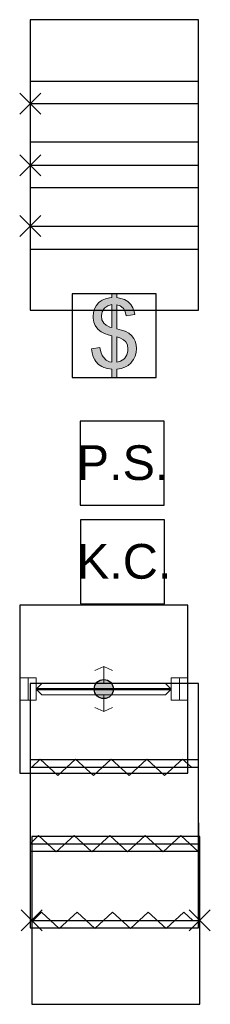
# Model space of a CAD drawing. Header units: millimetres. Extents: x -20879 to 80472, y -12121 to 39016.
# Tile 38 of 63: x 5783 to 6577, y 26562 to 30668. Entities that reach past the tile are written whole.
import ezdxf
from ezdxf.enums import TextEntityAlignment as Align

# ---------------------------------------------------------------- set-up
doc = ezdxf.new("R2010")
doc.units = ezdxf.units.MM
doc.layers.add('DVD-VB-V_TEXT', color=7, linetype='Continuous')
doc.layers.add('FL323---_BWK', color=7, linetype='Continuous')
doc.layers.add('RVB-VB-V_Aanwijslijn niet te plotten', color=7, linetype='Continuous', true_color=0xe53bf4)
doc.styles.add('DVD_ALG 1.8mm_RE', font='arial.ttf', dxfattribs={"height": 1.8})

# ---------------------------------------------------------------- blocks, each defined once
blk = doc.blocks.new('RVB_BWK_001_v01_icon')
at = {"layer": 'Defpoints'}
blk.add_lwpolyline([(-3.5, -3.5), (3.5, -3.5), (3.5, 3.5), (-3.5, 3.5)], close=True, dxfattribs=at)
at = {"layer": 'FL323---_BWK', "color": 116, "lineweight": 25, "true_color": 0x008542}
blk.add_line((-3.5, 0), (3.5, 0), dxfattribs=at)
blk = doc.blocks.new('*U749')
at = {"layer": 'FL323---_BWK', "color": 116, "lineweight": 30, "true_color": 0x008542}
for p, q in [((-3.062, 0.438), (-3.937, -0.438)), ((-3.937, 0.438), (-3.062, -0.438))]:
    blk.add_line(p, q, dxfattribs=at)
blk.add_blockref('RVB_BWK_001_v01_icon', (0, 0))
blk = doc.blocks.new('RVB_BWK_002_v01_icon')
at = {"layer": 'Defpoints'}
blk.add_lwpolyline([(-3.5, -3.5), (3.5, -3.5), (3.5, 3.5), (-3.5, 3.5)], close=True, dxfattribs=at)
at = {"layer": 'FL323---_BWK', "color": 15, "lineweight": 25, "true_color": 0xbd3632}
blk.add_line((-3.5, 0), (3.5, 0), dxfattribs=at)
blk = doc.blocks.new('*U748')
at = {"layer": 'FL323---_BWK', "color": 15, "lineweight": 30, "true_color": 0xbd3632}
for p, q in [((-3.062, 0.438), (-3.937, -0.438)), ((-3.937, 0.438), (-3.062, -0.438))]:
    blk.add_line(p, q, dxfattribs=at)
blk.add_blockref('RVB_BWK_002_v01_icon', (0, 0))
blk = doc.blocks.new('RVB_BWK_003_v01_icon')
at = {"layer": 'Defpoints'}
blk.add_lwpolyline([(-3.5, -3.5), (3.5, -3.5), (3.5, 3.5), (-3.5, 3.5)], close=True, dxfattribs=at)
at = {"layer": 'FL323---_BWK', "color": 153, "lineweight": 25, "true_color": 0x4b92db}
blk.add_line((-3.5, 0), (3.5, 0), dxfattribs=at)
blk = doc.blocks.new('*U750')
at = {"layer": 'FL323---_BWK', "color": 153, "lineweight": 30, "true_color": 0x4b92db}
for p, q in [((-3.062, 0.438), (-3.937, -0.438)), ((-3.937, 0.438), (-3.062, -0.438))]:
    blk.add_line(p, q, dxfattribs=at)
blk.add_blockref('RVB_BWK_003_v01_icon', (0, 0))
blk = doc.blocks.new('RVB_BWK_005_v01_icon')
at = {"layer": 'Defpoints'}
blk.add_lwpolyline([(-3.5, -3.5), (3.5, -3.5), (3.5, 3.5), (-3.5, 3.5)], close=True, dxfattribs=at)
at = {"layer": 'FL323---_BWK', "color": 7, "style": 'DVD_ALG 1.8mm_RE'}
blk.add_text('P.S.', height=2.8945, dxfattribs=at).set_placement((0.027, -1.404), align=Align.CENTER)
blk = doc.blocks.new('RVB_BWK_005_v01')
blk.add_blockref('RVB_BWK_005_v01_icon', (0, 0))
blk = doc.blocks.new('RVB_BWK_006_v01_icon')
at = {"layer": 'Defpoints'}
blk.add_lwpolyline([(-3.5, -3.5), (3.5, -3.5), (3.5, 3.5), (-3.5, 3.5)], close=True, dxfattribs=at)
at = {"layer": 'FL323---_BWK', "color": 7, "style": 'DVD_ALG 1.8mm_RE'}
blk.add_text('K.C.', height=2.8945, dxfattribs=at).set_placement((0.135, -1.409), align=Align.CENTER)
blk = doc.blocks.new('RVB_BWK_006_v01')
blk.add_blockref('RVB_BWK_006_v01_icon', (0, 0))
blk = doc.blocks.new('RVB_BWK_008_icon')
at = {"layer": 'Defpoints'}
blk.add_lwpolyline([(-3.5, -3.5), (3.5, -3.5), (3.5, 3.5), (-3.5, 3.5)], close=True, dxfattribs=at)
at = {"layer": 'FL323---_BWK', "color": 250, "lineweight": 25, "true_color": 0x2e3032}
blk.add_line((-3.5, 0), (3.5, 0), dxfattribs=at)
blk.add_lwpolyline([(3.217, 0), (2.837, 0.342), (2.096, -0.34), (1.355, 0.342), (0.613, -0.34), (-0.128, 0.342), (-0.869, -0.34), (-1.61, 0.342), (-2.351, -0.34), (-3.092, 0.342), (-3.436, 0)], dxfattribs=at)
blk = doc.blocks.new('RVB_BWK_008')
blk.add_blockref('RVB_BWK_008_icon', (0, 0))
blk = doc.blocks.new('RVB_BWK_009_icon')
at = {"layer": 'Defpoints'}
blk.add_lwpolyline([(-3.5, -3.5), (3.5, -3.5), (3.5, 3.5), (-3.5, 3.5)], close=True, dxfattribs=at)
at = {"layer": 'FL323---_BWK', "color": 153, "lineweight": 25, "true_color": 0x4b92db}
blk.add_line((-3.5, 0), (3.5, 0), dxfattribs=at)
blk = doc.blocks.new('*U725')
at = {"layer": 'FL323---_BWK', "color": 153, "true_color": 0x4b92db}
for points in [[(-3.5, 0.875), (-3.5, -0.875)], [(3.5, 0.875), (3.5, -0.875)]]:
    blk.add_lwpolyline(points, dxfattribs=at)
at = {"layer": 'FL323---_BWK', "color": 153, "lineweight": 25, "true_color": 0x4b92db}
blk.add_lwpolyline([(3.5, -0.34), (2.773, 0.342), (2.032, -0.34), (1.291, 0.342), (0.55, -0.34), (-0.191, 0.342), (-0.932, -0.34), (-1.673, 0.342), (-2.414, -0.34), (-3.156, 0.342), (-3.5, 0)], dxfattribs=at)
blk.add_blockref('RVB_BWK_009_icon', (0, 0))
blk = doc.blocks.new('RVB_BWK_010_Icon')
at = {"layer": 'Defpoints'}
blk.add_lwpolyline([(-3.5, -3.5), (3.5, -3.5), (3.5, 3.5), (-3.5, 3.5)], close=True, dxfattribs=at)
at = {"layer": 'FL323---_BWK', "color": 40, "lineweight": 25, "true_color": 0xfecb00}
blk.add_line((-3.5, 0), (3.5, 0), dxfattribs=at)
blk = doc.blocks.new('*U758')
at = {"layer": 'FL323---_BWK', "color": 40, "lineweight": 30, "true_color": 0xfecb00}
for p, q in [((-3.062, 0.438), (-3.937, -0.438)), ((-3.937, 0.438), (-3.062, -0.438)), ((3.063, 0.438), (3.938, -0.438)), ((3.938, 0.438), (3.063, -0.438))]:
    blk.add_line(p, q, dxfattribs=at)
at = {"layer": 'FL323---_BWK', "color": 40, "lineweight": 25, "true_color": 0xfecb00}
blk.add_lwpolyline([(3.217, 0), (2.837, 0.342), (2.096, -0.34), (1.355, 0.342), (0.613, -0.34), (-0.128, 0.342), (-0.869, -0.34), (-1.61, 0.342), (-2.351, -0.34), (-3.092, 0.342), (-3.436, 0)], dxfattribs=at)
blk.add_blockref('RVB_BWK_010_Icon', (0, 0))
blk = doc.blocks.new('RVB_BWK_004_v01_icon')
at = {"layer": 'FL323---_BWK', "lineweight": 5, "true_color": 0xf4f8f4}
h = blk.add_hatch(color=7, dxfattribs=at)
h.paths.add_polyline_path([(-0.205, 3.5), (-0.205, 3.168), (-0.387, 3.144), (-0.73, 3.066), (-1.017, 2.947), (-1.247, 2.79), (-1.305, 2.737), (-1.509, 2.497), (-1.655, 2.225), (-1.743, 1.922), (-1.772, 1.588), (-1.768, 1.458), (-1.712, 1.135), (-1.591, 0.842), (-1.549, 0.77), (-1.345, 0.52), (-1.082, 0.329), (-0.811, 0.192), (-0.505, 0.073), (-0.205, -0.003), (-0.205, -2.218), (-0.391, -2.18), (-0.665, -2.04), (-0.907, -1.804), (-1.005, -1.648), (-1.116, -1.355), (-1.193, -0.981), (-1.893, -1.112), (-1.845, -1.447), (-1.752, -1.757), (-1.614, -2.029), (-1.528, -2.155), (-1.305, -2.397), (-1.05, -2.569), (-0.87, -2.649), (-0.564, -2.741), (-0.205, -2.804), (-0.205, -3.5), (0.205, -3.5), (0.205, -2.796), (0.253, -2.794), (0.585, -2.744), (0.886, -2.642), (1.155, -2.487), (1.394, -2.279), (1.419, -2.252), (1.609, -2), (1.744, -1.72), (1.826, -1.41), (1.853, -1.074), (1.828, -0.772), (1.744, -0.464), (1.629, -0.23), (1.428, 0.023), (1.201, 0.208), (0.899, 0.371), (0.865, 0.385), (0.608, 0.468), (0.205, 0.576), (0.205, 2.581), (0.495, 2.481), (0.742, 2.295), (0.761, 2.27), (0.908, 2.01), (0.996, 1.665), (1.714, 1.774), (1.663, 2.022), (1.55, 2.327), (1.383, 2.589), (1.166, 2.812), (1.118, 2.85), (0.862, 3.003), (0.558, 3.109), (0.205, 3.168), (0.205, 3.5)])
h.paths.add_polyline_path([(-0.205, 2.589), (-0.529, 2.495), (-0.786, 2.323), (-0.841, 2.264), (-1.012, 1.993), (-1.076, 1.681), (-1.078, 1.641), (-1.026, 1.313), (-0.877, 1.047), (-0.665, 0.866), (-0.36, 0.716), (-0.205, 0.665)], flags=16)
h.paths.add_polyline_path([(1.128, -1.294), (1.139, -1.12), (1.093, -0.78), (0.956, -0.513), (0.953, -0.51), (0.759, -0.345), (0.458, -0.192), (0.205, -0.1), (0.205, -2.218), (0.517, -2.132), (0.782, -1.96), (0.877, -1.866), (1.044, -1.602)], flags=16)
at = {"layer": 'Defpoints'}
blk.add_lwpolyline([(-3.5, -3.5), (3.5, -3.5), (3.5, 3.5), (-3.5, 3.5)], close=True, dxfattribs=at)
at = {"layer": 'FL323---_BWK', "color": 250, "lineweight": 5, "true_color": 0x2e3032}
for p, q in [((-0.205, 3.5), (-0.205, 3.168)), ((0.205, 3.5), (-0.205, 3.5)), ((0.205, 3.168), (0.205, 3.5)), ((-1.509, 2.497), (-1.655, 2.225)), ((-1.305, 2.737), (-1.509, 2.497)), ((-1.247, 2.79), (-1.305, 2.737)), ((-1.017, 2.947), (-1.247, 2.79)), ((-0.73, 3.066), (-1.017, 2.947)), ((-0.529, 2.495), (-0.786, 2.323)), ((-0.387, 3.144), (-0.73, 3.066)), ((-0.205, 2.589), (-0.529, 2.495)), ((-0.205, 3.168), (-0.387, 3.144)), ((-0.205, 0.665), (-0.205, 2.589)), ((0.558, 3.109), (0.205, 3.168)), ((0.205, 0.576), (0.205, 2.581)), ((0.205, 2.581), (0.495, 2.481)), ((0.495, 2.481), (0.742, 2.295)), ((0.862, 3.003), (0.558, 3.109)), ((1.118, 2.85), (0.862, 3.003)), ((1.166, 2.812), (1.118, 2.85)), ((1.383, 2.589), (1.166, 2.812)), ((1.55, 2.327), (1.383, 2.589)), ((-1.743, 1.922), (-1.772, 1.588)), ((-1.655, 2.225), (-1.743, 1.922)), ((-1.076, 1.681), (-1.078, 1.641)), ((-1.012, 1.993), (-1.076, 1.681)), ((-0.841, 2.264), (-1.012, 1.993)), ((-0.786, 2.323), (-0.841, 2.264)), ((0.742, 2.295), (0.761, 2.27)), ((0.761, 2.27), (0.908, 2.01)), ((0.908, 2.01), (0.996, 1.665)), ((0.996, 1.665), (1.714, 1.774)), ((1.663, 2.022), (1.55, 2.327)), ((1.714, 1.774), (1.663, 2.022)), ((-1.772, 1.588), (-1.768, 1.458)), ((-1.768, 1.458), (-1.712, 1.135)), ((-1.712, 1.135), (-1.591, 0.842)), ((-1.591, 0.842), (-1.549, 0.77)), ((-1.078, 1.641), (-1.026, 1.313)), ((-1.026, 1.313), (-0.877, 1.047)), ((-0.877, 1.047), (-0.665, 0.866)), ((-0.665, 0.866), (-0.36, 0.716)), ((-1.549, 0.77), (-1.345, 0.52)), ((-1.345, 0.52), (-1.082, 0.329)), ((-1.082, 0.329), (-0.811, 0.192)), ((-0.811, 0.192), (-0.505, 0.073)), ((-0.505, 0.073), (-0.205, -0.003)), ((-0.36, 0.716), (-0.205, 0.665)), ((0.608, 0.468), (0.205, 0.576)), ((0.865, 0.385), (0.608, 0.468)), ((0.899, 0.371), (0.865, 0.385)), ((1.201, 0.208), (0.899, 0.371)), ((1.428, 0.023), (1.201, 0.208)), ((1.629, -0.23), (1.428, 0.023)), ((-0.205, -0.003), (-0.205, -2.218)), ((0.458, -0.192), (0.205, -0.1)), ((0.205, -0.1), (0.205, -2.218)), ((0.759, -0.345), (0.458, -0.192)), ((0.953, -0.51), (0.759, -0.345)), ((0.956, -0.513), (0.953, -0.51)), ((1.093, -0.78), (0.956, -0.513)), ((1.139, -1.12), (1.093, -0.78)), ((1.744, -0.464), (1.629, -0.23)), ((1.828, -0.772), (1.744, -0.464)), ((1.853, -1.074), (1.828, -0.772)), ((-1.193, -0.981), (-1.893, -1.112)), ((-1.893, -1.112), (-1.845, -1.447)), ((-1.845, -1.447), (-1.752, -1.757)), ((-1.116, -1.355), (-1.193, -0.981)), ((-1.005, -1.648), (-1.116, -1.355)), ((0.877, -1.866), (1.044, -1.602)), ((1.044, -1.602), (1.128, -1.294)), ((1.128, -1.294), (1.139, -1.12)), ((1.744, -1.72), (1.826, -1.41)), ((1.826, -1.41), (1.853, -1.074)), ((-1.752, -1.757), (-1.614, -2.029)), ((-1.614, -2.029), (-1.528, -2.155)), ((-1.528, -2.155), (-1.305, -2.397)), ((-1.305, -2.397), (-1.05, -2.569)), ((-0.907, -1.804), (-1.005, -1.648)), ((-0.665, -2.04), (-0.907, -1.804)), ((-0.391, -2.18), (-0.665, -2.04)), ((-0.205, -2.218), (-0.391, -2.18)), ((0.205, -2.218), (0.517, -2.132)), ((0.517, -2.132), (0.782, -1.96)), ((0.782, -1.96), (0.877, -1.866)), ((1.155, -2.487), (1.394, -2.279)), ((1.394, -2.279), (1.419, -2.252)), ((1.419, -2.252), (1.609, -2)), ((1.609, -2), (1.744, -1.72)), ((-1.05, -2.569), (-0.87, -2.649)), ((-0.87, -2.649), (-0.564, -2.741)), ((-0.564, -2.741), (-0.205, -2.804)), ((-0.205, -2.804), (-0.205, -3.5)), ((0.205, -2.796), (0.253, -2.794)), ((0.205, -3.5), (0.205, -2.796)), ((0.253, -2.794), (0.585, -2.744)), ((0.585, -2.744), (0.886, -2.642)), ((0.886, -2.642), (1.155, -2.487)), ((-0.205, -3.5), (0.205, -3.5))]:
    blk.add_line(p, q, dxfattribs=at)
blk = doc.blocks.new('RVB_BWK_004_v01')
blk.add_blockref('RVB_BWK_004_v01_icon', (0, 0))
blk = doc.blocks.new('RVB_BWK_007_v01_icon')
at = {"layer": 'Defpoints'}
blk.add_lwpolyline([(-3.5, -3.5), (3.5, -3.5), (3.5, 3.5), (-3.5, 3.5)], close=True, dxfattribs=at)
at = {"layer": 'FL323---_BWK', "color": 7, "linetype": 'Continuous', "lineweight": 0}
blk.add_line((-3.154, -0.467), (-3.154, 0.467), dxfattribs=at)
at = {"layer": 'FL323---_BWK', "color": 7, "linetype": 'Continuous', "lineweight": 0, "flags": 128}
blk.add_lwpolyline([(-2.808, 0.467), (-3.5, 0.467), (-3.5, -0.467), (-2.808, -0.467)], close=True, dxfattribs=at)
blk = doc.blocks.new('RVB_BWK_007_v01')
at = {"layer": 'RVB-VB-V_Aanwijslijn niet te plotten', "true_color": 0xe53bf4}
h = blk.add_hatch(color=213, dxfattribs=at)
h.dxf.hatch_style = 1
edge = h.paths.add_edge_path()
edge.add_arc((0, 0), 0.4, 0, 360)
at = {"layer": 'Defpoints', "color": 213, "true_color": 0xe53bf4}
for points in [[(-0.011, 0.008), (0.011, 0.008)], [(0, 0.017), (0, 0.008)]]:
    blk.add_lwpolyline(points, dxfattribs=at)
at = {"layer": 'FL323---_BWK', "color": 7, "linetype": 'Continuous', "lineweight": 0}
for p, q in [((0, 0.935), (-0.369, 0.769)), ((0, 0.935), (0.369, 0.769)), ((0, 0.234), (0, 0.935)), ((3.154, -0.467), (3.154, 0.467)), ((2.575, 0.234), (-2.575, 0.234)), ((2.575, -0.234), (-2.575, -0.234)), ((0, -0.935), (0, -0.234)), ((0, -0.935), (-0.369, -0.769)), ((0, -0.935), (0.369, -0.769))]:
    blk.add_line(p, q, dxfattribs=at)
at = {"layer": 'FL323---_BWK', "color": 116, "lineweight": 50, "true_color": 0x008542}
blk.add_line((2.808, 0), (-2.808, 0), dxfattribs=at)
at = {"layer": 'FL323---_BWK', "color": 7, "linetype": 'Continuous', "lineweight": 0, "flags": 128}
blk.add_lwpolyline([(3.5, 0.467), (2.808, 0.467), (2.808, -0.467), (3.5, -0.467)], close=True, dxfattribs=at)
for points in [[(-2.575, 0.234), (-2.808, 0), (-2.575, -0.234)], [(2.575, 0.234), (2.808, 0), (2.575, -0.234)]]:
    blk.add_lwpolyline(points, dxfattribs=at)
at = {"layer": 'RVB-VB-V_Aanwijslijn niet te plotten', "color": 213, "true_color": 0xe53bf4}
blk.add_line((0, 0.01), (0, 0), dxfattribs=at)
blk.add_circle((0, 0), 0.4, dxfattribs=at)
blk.add_blockref('RVB_BWK_007_v01_icon', (0, 0))
at = {"layer": 'DVD-VB-V_TEXT', "lineweight": 5, "style": 'DVD_ALG 1.8mm_RE', "flags": 1}
for tag, p in [('$BI_CODE', (8.116, 7.28)), ('$RUIMTECODE', (8.121, 5.039)), ('$DEURNUMMER', (8.125, 2.798))]:
    blk.add_attdef(tag, p, '', height=1.4, dxfattribs=at)

msp = doc.modelspace()

# ---------------------------------------------------------------- block references
for name, p, xscale, yscale, zscale in [('*U749', (6177.1, 30317.7), 100, 100, 100), ('*U748', (6177.1, 30060.5), 100, 100, 100), ('*U750', (6177.1, 29807), 100, 100, 100), ('RVB_BWK_005_v01', (6210.2, 28818.7), 50, 50, 50), ('RVB_BWK_006_v01', (6211.3, 28407.4), 50, 50, 50), ('RVB_BWK_008', (6177.1, 27550.6), 100, 100, 100), ('*U725', (6177.1, 27231.5), 100, 100, 100), ('*U758', (6183.1, 26912.4), 100, 100, 100)]:
    msp.add_blockref(name, p, dxfattribs=dict(xscale=xscale, yscale=yscale, zscale=zscale))
at = {"lineweight": 0}
for name, p, xscale, yscale, zscale in [('RVB_BWK_004_v01', (6177.1, 29350.4), 50, 50, 50), ('RVB_BWK_007_v01', (6133.3, 27876.8), 100, 100, 100)]:
    msp.add_blockref(name, p, dxfattribs=dict(at, xscale=xscale, yscale=yscale, zscale=zscale))

doc.saveas('drawing.dxf')
